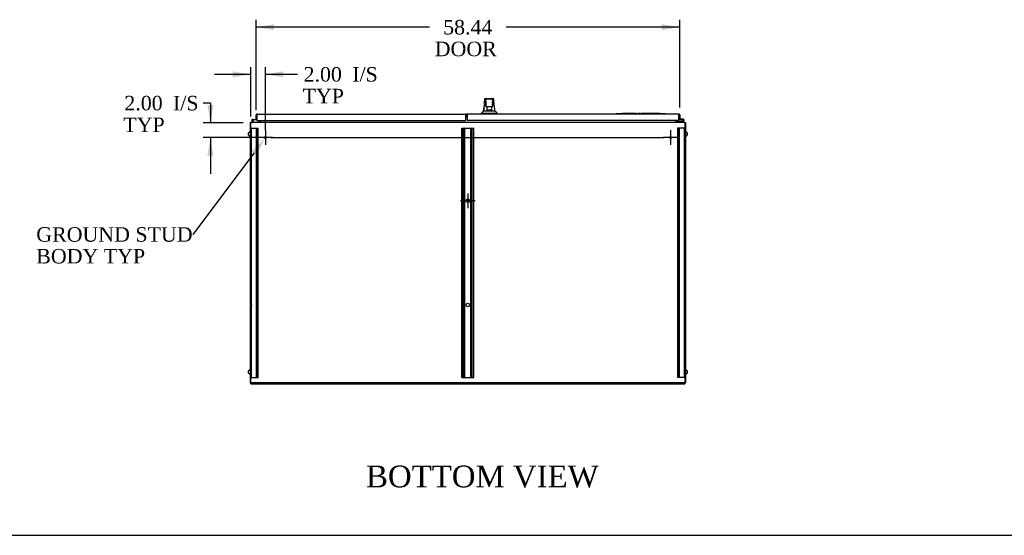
# Model space of a CAD drawing. Header units: inches. Extents: x 2 to 538, y -2 to 358.
# Tile 2 of 11: x 95 to 231, y 1 to 73. Entities that reach past the tile are written whole.
import ezdxf
from ezdxf import colors
from ezdxf.entities.mleader import LeaderData, LeaderLine
from ezdxf.enums import TextEntityAlignment as Align
from ezdxf.lldxf.tags import DXFTag
from ezdxf.math import Vec2, Vec3

# ---------------------------------------------------------------- set-up
doc = ezdxf.new("R2010")
doc.units = ezdxf.units.IN
doc.header["$MEASUREMENT"] = 0
for name, color, linetype in [('COM42890-5', 7, 'Continuous'), ('COM44036', 7, 'Continuous'), ('COM48815', 7, 'Continuous'), ('COM54578-60', 7, 'Continuous'), ('COM56746-3', 7, 'Continuous'), ('COM71120-5', 7, 'Continuous'), ('COM71121-5', 7, 'Continuous'), ('COM71123-9', 7, 'Continuous'), ('Default', 7, 'Continuous'), ('GSK11033', 7, 'Continuous'), ('HAN13066', 7, 'Continuous'), ('LAB11936', 7, 'Continuous'), ('SCS00680', 7, 'Continuous'), ('STD21878', 7, 'Continuous')]:
    doc.layers.add(name, color=color, linetype=linetype)
doc.styles.add('SEACAD_Times_New_Roman', font='times.ttf')
tags = doc.linetypes.add('CENTER2', pattern=[1.125, 0.75, -0.125, 0.125, -0.125]).pattern_tags.tags
tags[10:11] = [DXFTag(74, 4), DXFTag(75, 0), DXFTag(340, '0'), DXFTag(46, 0.0), DXFTag(50, 0.0), DXFTag(44, 0.0), DXFTag(45, 0.0)]
tags[8:9] = [DXFTag(74, 4), DXFTag(75, 0), DXFTag(340, '0'), DXFTag(46, 0.0), DXFTag(50, 0.0), DXFTag(44, 0.0), DXFTag(45, 0.0)]
tags[6:7] = [DXFTag(74, 4), DXFTag(75, 0), DXFTag(340, '0'), DXFTag(46, 0.0), DXFTag(50, 0.0), DXFTag(44, 0.0), DXFTag(45, 0.0)]
tags[4:5] = [DXFTag(74, 4), DXFTag(75, 0), DXFTag(340, '0'), DXFTag(46, 0.0), DXFTag(50, 0.0), DXFTag(44, 0.0), DXFTag(45, 0.0)]
tags = doc.linetypes.add('HIDDEN2', pattern=[0.1875, 0.125, -0.0625]).pattern_tags.tags
tags[6:7] = [DXFTag(74, 4), DXFTag(75, 0), DXFTag(340, '0'), DXFTag(46, 0.0), DXFTag(50, 0.0), DXFTag(44, 0.0), DXFTag(45, 0.0)]
tags[4:5] = [DXFTag(74, 4), DXFTag(75, 0), DXFTag(340, '0'), DXFTag(46, 0.0), DXFTag(50, 0.0), DXFTag(44, 0.0), DXFTag(45, 0.0)]
doc.dimstyles.new('HAMMOND_(STH_-_540x360)', dxfattribs={"dimtxt": 2, "dimasz": 2.5, "dimexe": 1, "dimexo": 1, "dimgap": 0.5, "dimtad": 0, "dimtih": 1, "dimtoh": 1, "dimzin": 0, "dimdsep": 46, "dimtxsty": 'SEACAD_Times_New_Roman', "dimblk1": '_SE_FILLED', "dimblk2": '_SE_FILLED', "dimsah": 1, "dimcen": 1, "dimadec": 0, "dimazin": 0, "dimtfac": 0.8, "dimtofl": 0, "dimtmove": 1, "dimatfit": 3, "dimfxl": 1, "dimtolj": 1, "dimtzin": 0, "dimarcsym": 0})

# ---------------------------------------------------------------- blocks, each defined once
blk = doc.blocks.new('SEANNOT_GROUP3')
at = {"layer": 'Default', "color": 7, "linetype": 'CENTER2'}
for p, q in [((128.58, 57.35), (128.58, 55.35)), ((129.58, 56.35), (127.58, 56.35))]:
    blk.add_line(p, q, dxfattribs=at)
blk = doc.blocks.new('SEANNOT_GROUP4')
at = {"layer": 'Default', "color": 7, "linetype": 'CENTER2'}
for p, q in [((157.51, 47.62), (155.51, 47.62)), ((156.51, 48.62), (156.51, 46.62))]:
    blk.add_line(p, q, dxfattribs=at)
blk = doc.blocks.new('SEANNOT_GROUP5')
at = {"layer": 'Default', "color": 7, "linetype": 'CENTER2'}
for p, q in [((184.45, 57.35), (184.45, 55.35)), ((185.45, 56.35), (183.45, 56.35))]:
    blk.add_line(p, q, dxfattribs=at)
blk = doc.blocks.new('SEANNOT_GROUP6')
at = {"layer": 'Default', "color": 7, "linetype": 'CENTER2'}
blk.add_line((129.32, 56.35), (183.52, 56.35), dxfattribs=at)
blk = doc.blocks.new('SEANNOT_GROUP7')
at = {"layer": 'Default', "color": 7, "linetype": 'CENTER2'}
blk.add_line((186.52, 47.62), (186.28, 47.62), dxfattribs=at)
blk = doc.blocks.new('SEANNOT_GROUP8')
at = {"layer": 'Default', "color": 7, "linetype": 'CENTER2'}
blk.add_line((126.51, 33.24), (126.74, 33.24), dxfattribs=at)
blk = doc.blocks.new('SE3')
at = {"layer": 'COM42890-5', "color": 7, "linetype": 'HIDDEN2'}
for p, q in [((126.58, 57.62), (126.72, 57.62)), ((126.67, 23.24), (126.67, 57.62)), ((126.72, 57.62), (127.44, 57.62)), ((127.36, 23.24), (127.36, 57.62)), ((127.44, 57.62), (127.58, 57.62)), ((127.48, 23.24), (127.48, 57.62)), ((127.58, 23.24), (127.58, 57.62)), ((155.7, 23.24), (155.7, 57.62)), ((155.7, 57.62), (155.84, 57.62)), ((155.8, 23.24), (155.8, 57.62)), ((155.84, 57.62), (157.19, 57.62)), ((156.02, 23.24), (156.02, 57.62)), ((156.11, 23.24), (156.11, 57.62)), ((156.91, 23.24), (156.91, 57.62)), ((157.01, 23.24), (157.01, 57.62)), ((157.19, 57.62), (157.33, 57.62)), ((157.23, 23.24), (157.23, 57.62)), ((157.33, 23.24), (157.33, 57.62)), ((185.59, 57.62), (185.45, 57.62)), ((185.45, 57.62), (185.45, 23.24)), ((185.54, 57.62), (185.54, 23.24)), ((186.31, 57.62), (185.59, 57.62)), ((185.67, 57.62), (185.67, 23.24)), ((186.45, 57.62), (186.31, 57.62)), ((186.35, 57.62), (186.35, 23.24)), ((126.67, 47.87), (126.58, 47.87)), ((186.45, 47.87), (186.35, 47.87)), ((126.58, 47.37), (126.67, 47.37)), ((186.35, 47.37), (186.45, 47.37)), ((126.67, 33.49), (126.58, 33.49)), ((126.58, 32.99), (126.67, 32.99)), ((186.45, 33.49), (186.35, 33.49)), ((186.35, 32.99), (186.45, 32.99)), ((126.58, 23.24), (126.72, 23.24)), ((126.72, 23.24), (127.44, 23.24)), ((127.44, 23.24), (127.58, 23.24)), ((155.7, 23.24), (155.84, 23.24)), ((155.84, 23.24), (157.19, 23.24)), ((157.19, 23.24), (157.33, 23.24)), ((185.59, 23.24), (185.45, 23.24)), ((186.31, 23.24), (185.59, 23.24)), ((186.45, 23.24), (186.31, 23.24))]:
    blk.add_line(p, q, dxfattribs=at)
for centre in [(156.51, 47.62), (156.51, 33.24)]:
    blk.add_circle(centre, 0.25, dxfattribs=at)
at = {"layer": 'COM44036', "color": 7, "linetype": 'Continuous'}
for p, q in [((127.29, 58.82), (127.29, 59.43)), ((127.29, 58.82), (127.39, 58.82)), ((127.39, 59.49), (127.35, 59.54)), ((127.39, 59.43), (127.39, 59.54)), ((127.39, 59.49), (127.39, 59.43)), ((127.39, 59.43), (127.39, 59.43)), ((127.39, 59.43), (127.39, 58.69)), ((127.39, 58.82), (127.39, 59.22)), ((127.39, 58.69), (156.24, 58.69)), ((127.44, 59.57), (156.24, 59.57)), ((127.44, 59.57), (127.44, 59.57)), ((127.44, 59.57), (127.44, 59.57)), ((156.24, 59.57), (156.24, 59.43)), ((156.24, 58.69), (156.24, 59.43))]:
    blk.add_line(p, q, dxfattribs=at)
for centre, start, end in [((127.44, 59.43), 127.5036, 180), ((127.44, 59.43), 90.1561, 127.5036), ((127.44, 59.43), 90, 90.0762), ((156.24, 59.43), 37.7038, 90)]:
    blk.add_arc(centre, 0.143, start, end, dxfattribs=at)
blk.add_open_spline([(127.39, 59.54), (127.4, 59.55), (127.41, 59.56), (127.42, 59.56), (127.42, 59.57), (127.43, 59.57), (127.43, 59.57), (127.44, 59.57)], degree=3, knots=[0, 0, 0, 0, 0.5, 0.5, 0.75, 0.75, 1, 1, 1, 1], dxfattribs=at)
at = {"layer": 'COM48815', "color": 7, "linetype": 'Continuous'}
for p, q in [((126.58, 22.39), (126.58, 22.51)), ((126.58, 22.39), (186.45, 22.39)), ((186.45, 22.39), (186.45, 22.51))]:
    blk.add_line(p, q, dxfattribs=at)
at = {"layer": 'COM54578-60', "color": 7, "linetype": 'Continuous'}
for p, q in [((126.9, 58.45), (126.73, 58.62)), ((126.77, 58.66), (126.97, 58.47)), ((126.88, 58.82), (126.81, 58.82)), ((126.93, 58.71), (126.86, 58.71)), ((126.88, 58.82), (127.39, 58.82)), ((126.91, 58.76), (126.93, 58.76)), ((127.39, 58.76), (126.93, 58.76)), ((126.97, 58.47), (127.66, 58.47)), ((127.39, 58.82), (127.39, 58.82)), ((127.66, 58.47), (127.66, 58.45)), ((185.36, 58.51), (185.36, 58.45)), ((186.06, 58.51), (185.36, 58.51)), ((185.63, 58.8), (186.18, 58.8)), ((185.63, 58.86), (185.63, 58.86)), ((186.22, 58.86), (185.63, 58.86)), ((186.17, 58.62), (186.06, 58.51)), ((186.08, 58.45), (186.25, 58.61)), ((186.15, 58.75), (186.1, 58.75)), ((186.15, 58.76), (186.15, 58.73)), ((186.18, 58.63), (186.17, 58.62)), ((186.23, 58.81), (186.2, 58.81)), ((186.2, 58.68), (186.23, 58.68)), ((186.25, 58.61), (186.29, 58.66)), ((186.28, 58.73), (186.28, 58.76))]:
    blk.add_line(p, q, dxfattribs=at)
blk.add_circle((126.81, 58.71), 0.05, dxfattribs=at)
for centre, radius, start, end in [((126.81, 58.71), 0.117, 0, 227.608), ((126.81, 58.71), 0.055, 0, 228.8041), ((126.81, 58.71), 0.055, 228.8041, 0), ((126.81, 58.71), 0.117, 287.0274, 0), ((126.81, 58.71), 0.135, 24.0421, 60.0736), ((186.22, 58.74), 0.117, 174.7841, 90), ((186.22, 58.74), 0.117, 151.9602, 174.7841), ((186.2, 58.76), 0.05, 90, 180), ((186.2, 58.73), 0.05, 180, 270), ((186.22, 58.74), 0.135, 248.9858, 284.9706), ((186.23, 58.76), 0.05, 0, 90), ((186.23, 58.73), 0.05, 270, 0)]:
    blk.add_arc(centre, radius, start, end, dxfattribs=at)
at = {"layer": 'COM56746-3', "color": 7, "linetype": 'Continuous'}
for p, q in [((156.41, 59.61), (185.59, 59.61)), ((156.41, 59.46), (156.41, 59.61)), ((156.41, 59.46), (156.41, 58.73)), ((156.41, 58.73), (185.63, 58.73)), ((185.59, 59.61), (185.59, 59.61)), ((185.59, 59.61), (185.59, 59.61)), ((185.59, 59.61), (185.59, 59.61)), ((185.63, 59.46), (185.63, 59.58)), ((185.63, 58.73), (185.63, 59.46)), ((185.64, 59.53), (185.67, 59.58)), ((185.64, 59.46), (185.64, 59.53)), ((185.64, 59.46), (185.63, 59.46)), ((185.63, 59.26), (185.63, 58.86)), ((185.73, 58.86), (185.63, 58.86)), ((185.73, 59.46), (185.73, 58.86))]:
    blk.add_line(p, q, dxfattribs=at)
for start, end in [(89.9238, 90), (52.4964, 89.8439), (0, 52.4964)]:
    blk.add_arc((185.59, 59.46), 0.143, start, end, dxfattribs=at)
blk.add_open_spline([(185.63, 59.58), (185.63, 59.59), (185.62, 59.6), (185.61, 59.6), (185.6, 59.6), (185.6, 59.61), (185.59, 59.61), (185.59, 59.61)], degree=3, knots=[0, 0, 0, 0, 0.5, 0.5, 0.75, 0.75, 1, 1, 1, 1], dxfattribs=at)
at = {"layer": 'COM71120-5', "color": 7, "linetype": 'Continuous'}
for p, q in [((185.26, 58.54), (185.26, 58.73)), ((186.45, 58.35), (186.54, 58.35)), ((186.54, 58.35), (186.54, 22.51)), ((186.45, 22.51), (186.54, 22.51))]:
    blk.add_line(p, q, dxfattribs=at)
for centre, radius, start, end in [((185.36, 58.54), 0.19, 180, 210), ((185.36, 58.54), 0.095, 180, 270), ((186.35, 58.26), 0.19, 30, 60)]:
    blk.add_arc(centre, radius, start, end, dxfattribs=at)
at = {"layer": 'COM71121-5', "color": 7, "linetype": 'Continuous'}
for p, q in [((127.76, 58.69), (127.76, 58.54)), ((126.48, 58.35), (126.48, 22.51)), ((126.48, 58.35), (126.58, 58.35)), ((126.48, 22.51), (126.58, 22.51))]:
    blk.add_line(p, q, dxfattribs=at)
for centre, radius, start, end in [((126.67, 58.26), 0.19, 120, 150), ((127.67, 58.54), 0.095, 270, 0), ((127.67, 58.54), 0.19, 330, 0)]:
    blk.add_arc(centre, radius, start, end, dxfattribs=at)
at = {"layer": 'COM71123-9', "color": 7, "linetype": 'Continuous'}
for p, q in [((126.58, 58.26), (126.58, 58.45)), ((126.58, 58.45), (186.45, 58.45)), ((127.86, 58.54), (127.86, 58.69)), ((127.86, 58.54), (127.86, 58.45)), ((185.17, 58.73), (185.17, 58.54)), ((185.17, 58.45), (185.17, 58.54)), ((186.45, 58.45), (186.45, 58.26)), ((126.58, 22.51), (126.58, 58.26)), ((186.45, 58.26), (186.45, 22.51)), ((186.45, 22.51), (126.58, 22.51))]:
    blk.add_line(p, q, dxfattribs=at)
at = {"layer": 'GSK11033', "color": 7, "linetype": 'Continuous'}
for p, q in [((127.39, 59.47), (127.39, 59.47)), ((127.39, 59.47), (127.39, 59.22)), ((127.39, 59.22), (127.39, 59.22)), ((156.41, 59.47), (156.24, 59.47)), ((156.41, 59.22), (156.24, 59.22)), ((156.41, 59.51), (156.29, 59.51)), ((156.29, 59.51), (156.29, 59.26)), ((156.41, 59.26), (156.29, 59.26)), ((156.41, 59.42), (156.39, 59.42)), ((156.39, 59.42), (156.39, 59.17)), ((156.39, 59.17), (156.41, 59.17)), ((185.63, 59.51), (185.63, 59.51)), ((185.63, 59.26), (185.63, 59.26)), ((185.63, 59.51), (185.63, 59.26))]:
    blk.add_line(p, q, dxfattribs=at)
at = {"layer": 'HAN13066', "color": 7, "linetype": 'Continuous'}
for p, q in [((158.86, 61.67), (158.86, 61.67)), ((158.92, 61.72), (160.01, 61.72)), ((159.01, 61.08), (159.01, 61.55)), ((159.83, 61.64), (159.1, 61.64)), ((159.92, 61.55), (159.92, 61.08)), ((160.07, 61.67), (160.07, 61.67)), ((158.69, 60.04), (158.89, 60.04)), ((158.89, 60.04), (159, 60.04)), ((159, 60.04), (159.21, 60.04)), ((159.01, 60.67), (159.01, 61.08)), ((159.1, 60.58), (159.07, 60.58)), ((159.83, 60.58), (159.1, 60.58)), ((159.17, 60.15), (159.17, 60.58)), ((159.17, 60.11), (159.17, 60.15)), ((159.38, 60.11), (159.2, 60.11)), ((159.21, 60.04), (159.27, 60.04)), ((159.27, 60.04), (159.37, 60.04)), ((159.37, 60.04), (159.41, 60.04)), ((159.55, 60.11), (159.38, 60.11)), ((159.41, 60.04), (159.52, 60.04)), ((159.52, 60.04), (159.82, 60.04)), ((159.74, 60.11), (159.55, 60.11)), ((159.77, 60.58), (159.77, 60.15)), ((159.77, 60.15), (159.77, 60.11)), ((159.82, 60.04), (159.93, 60.04)), ((159.86, 60.58), (159.83, 60.58)), ((159.92, 61.08), (159.92, 60.67)), ((159.93, 60.04), (160.25, 60.04)), ((158.38, 59.69), (158.73, 59.69)), ((158.38, 59.69), (158.38, 59.61)), ((158.73, 59.69), (158.96, 59.69)), ((158.96, 59.69), (159.41, 59.69)), ((159.41, 59.69), (159.52, 59.69)), ((159.52, 59.69), (159.58, 59.69)), ((159.58, 59.69), (159.72, 59.69)), ((159.72, 59.69), (160.2, 59.69)), ((160.2, 59.69), (160.55, 59.69)), ((160.55, 59.61), (160.55, 59.69))]:
    blk.add_line(p, q, dxfattribs=at)
for centre, radius, start, end in [((158.92, 61.66), 0.06, 89.9925, 174.0071), ((159.1, 61.55), 0.09, 90, 180), ((159.27, 61.07), 0.259, 130.7149, 177.9019), ((159.83, 61.55), 0.09, 0, 90), ((159.66, 61.07), 0.259, 2.0981, 49.2851), ((160.01, 61.66), 0.06, 5.5758, 90.0089), ((154.58, 63.32), 5.25, 316.2334, 321.3827), ((174.6, 59.05), 15.93, 173.1476, 176.4108), ((159.05, 61.08), 0.0411, 178.3464, 179.9974), ((159.1, 60.67), 0.09, 180, 270), ((159.07, 60.64), 0.06, 180, 270), ((159.83, 60.67), 0.09, 270, 0), ((159.86, 60.64), 0.06, 270, 0), ((159.88, 61.08), 0.0411, 0.0026, 1.6536), ((98.21, 54), 62.32, 5.5659, 6.5216), ((172.67, 70.23), 16.06, 219.3746, 221.0327)]:
    blk.add_arc(centre, radius, start, end, dxfattribs=at)
for points in [[(158.78, 60.95), (158.81, 61.19), (158.83, 61.43), (158.86, 61.67)], [(160.13, 61.08), (160.11, 61.27), (160.09, 61.47), (160.07, 61.67)], [(158.69, 60.04), (158.7, 60.19), (158.72, 60.33), (158.73, 60.47)]]:
    blk.add_open_spline(points, degree=3, dxfattribs=at)
for points, knots in [([(159.1, 60.8), (159.09, 60.81), (159.09, 60.82), (159.08, 60.85), (159.07, 60.86), (159.06, 60.89), (159.05, 60.92), (159.04, 60.95), (159.03, 60.97), (159.03, 60.99), (159.02, 61), (159.01, 61.04), (159.01, 61.06), (159.01, 61.08)], [0, 0, 0, 0, 0.125, 0.125, 0.25, 0.25, 0.5, 0.5, 0.625, 0.625, 0.75, 0.75, 1, 1, 1, 1]), ([(159.17, 60.15), (159.17, 60.16), (159.17, 60.16), (159.17, 60.18), (159.17, 60.18), (159.18, 60.2), (159.19, 60.22), (159.2, 60.23)], [0, 0, 0, 0, 0.25, 0.25, 0.5, 0.5, 1, 1, 1, 1]), ([(159.2, 60.11), (159.19, 60.11), (159.19, 60.11), (159.18, 60.11), (159.18, 60.11), (159.17, 60.11), (159.17, 60.11), (159.17, 60.11), (159.17, 60.11), (159.17, 60.11)], [0, 0, 0, 0, 0.25, 0.25, 0.5, 0.5, 0.75, 0.75, 1, 1, 1, 1]), ([(159.74, 60.23), (159.74, 60.22), (159.75, 60.2), (159.76, 60.18), (159.76, 60.18), (159.76, 60.16), (159.77, 60.16), (159.77, 60.15)], [0, 0, 0, 0, 0.5, 0.5, 0.75, 0.75, 1, 1, 1, 1]), ([(159.77, 60.11), (159.77, 60.11), (159.76, 60.11), (159.76, 60.11), (159.76, 60.11), (159.75, 60.11), (159.74, 60.11), (159.74, 60.11)], [0, 0, 0, 0, 0.25, 0.25, 0.5, 0.5, 1, 1, 1, 1]), ([(159.92, 61.08), (159.92, 61.06), (159.92, 61.04), (159.91, 61), (159.9, 60.99), (159.9, 60.97), (159.89, 60.95), (159.88, 60.92), (159.87, 60.89), (159.86, 60.86), (159.85, 60.85), (159.84, 60.82), (159.84, 60.81), (159.83, 60.8)], [0, 0, 0, 0, 0.25, 0.25, 0.375, 0.375, 0.5, 0.5, 0.75, 0.75, 0.875, 0.875, 1, 1, 1, 1])]:
    blk.add_open_spline(points, degree=3, knots=knots, dxfattribs=at)
at = {"layer": 'LAB11936', "color": 7, "linetype": 'Continuous'}
for p, q in [((176.98, 59.64), (177.36, 59.64)), ((176.98, 59.61), (176.98, 59.64)), ((177.36, 59.64), (183.36, 59.64)), ((178.08, 59.67), (177.85, 59.67)), ((177.85, 59.67), (177.85, 59.64)), ((178.08, 59.67), (178.08, 59.64)), ((178.16, 59.67), (178.1, 59.67)), ((178.1, 59.67), (178.1, 59.64)), ((178.19, 59.67), (178.16, 59.67)), ((178.16, 59.67), (178.16, 59.64)), ((178.3, 59.67), (178.19, 59.67)), ((178.19, 59.67), (178.19, 59.64)), ((178.33, 59.67), (178.3, 59.67)), ((178.3, 59.67), (178.3, 59.64)), ((178.4, 59.67), (178.33, 59.67)), ((178.33, 59.67), (178.33, 59.64)), ((178.4, 59.67), (178.4, 59.64)), ((178.47, 59.67), (178.44, 59.67)), ((178.44, 59.67), (178.44, 59.64)), ((178.7, 59.67), (178.47, 59.67)), ((178.47, 59.67), (178.47, 59.64)), ((178.7, 59.67), (178.7, 59.64)), ((178.83, 59.67), (178.73, 59.67)), ((178.73, 59.67), (178.73, 59.64)), ((178.9, 59.67), (178.83, 59.67)), ((178.83, 59.67), (178.83, 59.64)), ((179, 59.67), (178.9, 59.67)), ((178.9, 59.67), (178.9, 59.64)), ((179, 59.67), (179, 59.64)), ((179.11, 59.67), (179.04, 59.67)), ((179.04, 59.67), (179.04, 59.64)), ((179.11, 59.67), (179.11, 59.64)), ((179.4, 59.67), (179.16, 59.67)), ((179.16, 59.67), (179.16, 59.64)), ((179.47, 59.67), (179.4, 59.67)), ((179.4, 59.67), (179.4, 59.64)), ((179.47, 59.64), (179.47, 59.67)), ((179.59, 59.67), (179.53, 59.67)), ((179.53, 59.67), (179.53, 59.64)), ((179.64, 59.67), (179.59, 59.67)), ((179.59, 59.67), (179.59, 59.64)), ((179.73, 59.67), (179.64, 59.67)), ((179.79, 59.67), (179.73, 59.67)), ((179.73, 59.67), (179.73, 59.64)), ((179.79, 59.67), (179.79, 59.64)), ((180.05, 59.67), (179.99, 59.67)), ((179.99, 59.67), (179.99, 59.64)), ((180.21, 59.67), (180.05, 59.67)), ((180.05, 59.67), (180.05, 59.64)), ((180.21, 59.67), (180.21, 59.64)), ((180.43, 59.67), (180.36, 59.67)), ((180.36, 59.67), (180.36, 59.64)), ((180.46, 59.67), (180.43, 59.67)), ((180.43, 59.67), (180.43, 59.64)), ((180.57, 59.67), (180.46, 59.67)), ((180.46, 59.67), (180.46, 59.64)), ((180.6, 59.67), (180.57, 59.67)), ((180.57, 59.67), (180.57, 59.64)), ((180.67, 59.67), (180.6, 59.67)), ((180.6, 59.67), (180.6, 59.64)), ((180.67, 59.67), (180.67, 59.64)), ((180.78, 59.67), (180.68, 59.67)), ((180.68, 59.67), (180.68, 59.64)), ((180.84, 59.67), (180.78, 59.67)), ((180.78, 59.67), (180.78, 59.64)), ((180.94, 59.67), (180.84, 59.67)), ((180.84, 59.67), (180.84, 59.64)), ((180.94, 59.67), (180.94, 59.64)), ((181.05, 59.67), (180.95, 59.67)), ((180.95, 59.67), (180.95, 59.64)), ((181.12, 59.67), (181.05, 59.67)), ((181.05, 59.67), (181.05, 59.64)), ((181.22, 59.67), (181.12, 59.67)), ((181.12, 59.67), (181.12, 59.64)), ((181.22, 59.67), (181.22, 59.64)), ((181.5, 59.67), (181.26, 59.67)), ((181.26, 59.67), (181.26, 59.64)), ((181.5, 59.67), (181.5, 59.64)), ((181.62, 59.67), (181.56, 59.67)), ((181.56, 59.67), (181.56, 59.64)), ((181.67, 59.67), (181.62, 59.67)), ((181.62, 59.67), (181.62, 59.64)), ((181.76, 59.67), (181.67, 59.67)), ((181.83, 59.67), (181.76, 59.67)), ((181.76, 59.67), (181.76, 59.64)), ((181.83, 59.67), (181.83, 59.64)), ((181.97, 59.67), (181.87, 59.67)), ((181.87, 59.67), (181.87, 59.64)), ((182.03, 59.67), (181.97, 59.67)), ((181.97, 59.67), (181.97, 59.64)), ((182.14, 59.67), (182.03, 59.67)), ((182.03, 59.67), (182.03, 59.64)), ((182.14, 59.67), (182.14, 59.64)), ((182.25, 59.67), (182.18, 59.67)), ((182.18, 59.67), (182.18, 59.64)), ((182.25, 59.67), (182.25, 59.64)), ((182.54, 59.67), (182.3, 59.67)), ((182.3, 59.67), (182.3, 59.64)), ((182.61, 59.67), (182.54, 59.67)), ((182.54, 59.67), (182.54, 59.64)), ((182.61, 59.64), (182.61, 59.67)), ((182.73, 59.67), (182.67, 59.67)), ((182.67, 59.67), (182.67, 59.64)), ((182.78, 59.67), (182.73, 59.67)), ((182.73, 59.67), (182.73, 59.64)), ((182.87, 59.67), (182.78, 59.67)), ((182.93, 59.67), (182.87, 59.67)), ((182.87, 59.67), (182.87, 59.64)), ((182.93, 59.67), (182.93, 59.64)), ((183.36, 59.64), (183.73, 59.64)), ((183.73, 59.61), (183.73, 59.64))]:
    blk.add_line(p, q, dxfattribs=at)
at = {"layer": 'SCS00680', "color": 7, "linetype": 'Continuous'}
for centre, start, end in [((126.54, 56.82), 100.3132, 259.6868), ((186.48, 56.82), 280.3132, 79.6868), ((126.54, 24.01), 100.3132, 259.6868), ((186.48, 24.01), 280.3132, 79.6868)]:
    blk.add_arc(centre, 0.331, start, end, dxfattribs=at)
at = {"layer": 'STD21878', "color": 7, "linetype": 'HIDDEN2'}
for centre, radius in [((128.58, 56.35), 0.141), ((128.58, 56.35), 0.125), ((184.45, 56.35), 0.141), ((184.45, 56.35), 0.125)]:
    blk.add_circle(centre, radius, dxfattribs=at)
blk = doc.blocks.new('DMBLK759')
at = {"layer": 'Default', "linetype": 'Continuous'}
for points in [[(129.79, 71.98), (127.29, 71.56), (129.79, 71.15)], [(183.23, 71.98), (183.23, 71.15), (185.73, 71.56)]]:
    blk.add_hatch(color=7, dxfattribs=at).paths.add_polyline_path(points)
at = {"layer": 'Default', "color": 7, "linetype": 'Continuous'}
for p, q in [((127.29, 60.13), (127.29, 72.56)), ((185.73, 60.46), (185.73, 72.56)), ((151.24, 71.56), (127.29, 71.56)), ((185.73, 71.56), (161.79, 71.56))]:
    blk.add_line(p, q, dxfattribs=at)
at = {"layer": 'Default', "color": 7, "linetype": 'Continuous', "style": 'SEACAD_Times_New_Roman'}
for s, p in [('58.44', (153.1, 72.56)), ('DOOR ', (151.94, 69.56))]:
    blk.add_text(s, height=2, dxfattribs=at).set_placement(p, align=Align.TOP_LEFT)
blk = doc.blocks.new('_SE_FILLED')
at = {"color": 0}
blk.add_line((0, 0), (-1, 0), dxfattribs=at)
blk.add_solid([(0, 0), (-1, -0.1665), (-1, 0.1665), (0, 0)], dxfattribs=at)
blk = doc.blocks.new('DMBLK761')
at = {"layer": 'Default', "linetype": 'Continuous'}
for points in [[(124.08, 65.47), (124.08, 64.64), (126.58, 65.06)], [(131.08, 65.47), (128.58, 65.06), (131.08, 64.64)]]:
    blk.add_hatch(color=7, dxfattribs=at).paths.add_polyline_path(points)
at = {"layer": 'Default', "color": 7, "linetype": 'Continuous'}
for p, q in [((126.58, 59.26), (126.58, 66.06)), ((128.58, 57.35), (128.58, 66.06)), ((121.58, 65.06), (126.58, 65.06)), ((128.58, 65.06), (132.01, 65.06)), ((132.01, 65.06), (133.01, 65.06))]:
    blk.add_line(p, q, dxfattribs=at)
at = {"layer": 'Default', "color": 7, "linetype": 'Continuous', "style": 'SEACAD_Times_New_Roman'}
for s, p in [('2.00', (133.85, 66.06)), ('I/S', (140.56, 66.06)), ('TYP', (133.71, 63.06))]:
    blk.add_text(s, height=2, dxfattribs=at).set_placement(p, align=Align.TOP_LEFT)
blk = doc.blocks.new('DMBLK762')
at = {"layer": 'Default', "linetype": 'Continuous'}
for points in [[(120.58, 60.85), (121, 58.35), (121.41, 60.85)], [(120.58, 53.85), (121.41, 53.85), (121, 56.35)]]:
    blk.add_hatch(color=7, dxfattribs=at).paths.add_polyline_path(points)
at = {"layer": 'Default', "color": 7, "linetype": 'Continuous'}
for p, q in [((121, 61.09), (120, 61.09)), ((121, 61.09), (121, 58.35)), ((125.53, 58.35), (120, 58.35)), ((127.58, 56.35), (120, 56.35)), ((121, 56.35), (121, 51.35))]:
    blk.add_line(p, q, dxfattribs=at)
at = {"layer": 'Default', "color": 7, "linetype": 'Continuous', "style": 'SEACAD_Times_New_Roman'}
for s, p in [('2.00', (109.13, 62.09)), ('I/S', (115.84, 62.09)), ('TYP', (108.99, 59.09))]:
    blk.add_text(s, height=2, dxfattribs=at).set_placement(p, align=Align.TOP_LEFT)
blk = doc.blocks.new('BORDER')
at = {"layer": 'Default', "color": 7, "linetype": 'Continuous'}
blk.add_line((-41.86, 0), (0, 0), dxfattribs=at)

msp = doc.modelspace()

# ---------------------------------------------------------------- block references
at = {"layer": 'Default', "color": 7, "xscale": 12.8, "yscale": 12.8, "zscale": 12.8}
msp.add_blockref('BORDER', (537.834, 1.476), dxfattribs=at)
at = {"layer": 'Default'}
for name in ['SE3', 'SEANNOT_GROUP3', 'SEANNOT_GROUP5', 'SEANNOT_GROUP6', 'SEANNOT_GROUP4', 'SEANNOT_GROUP7', 'SEANNOT_GROUP8']:
    msp.add_blockref(name, (0, 0), dxfattribs=at)

# ---------------------------------------------------------------- texts
at = {"layer": 'Default', "color": 7, "linetype": 'Continuous', "style": 'SEACAD_Times_New_Roman'}
msp.add_text('BOTTOM VIEW', height=3, dxfattribs=at).set_placement((142.465, 11.093), align=Align.TOP_LEFT)

# ---------------------------------------------------------------- dimensions: what is measured, and where the dimension line sits
at = {"layer": 'Default', "color": 7, "linetype": 'Continuous'}
dim = msp.add_linear_dim(base=(127.294, 71.563), p1=(185.73, 59.465), p2=(127.294, 59.126), text='\\A1;<>\\PDOOR ', dimstyle='HAMMOND_(STH_-_540x360)', override={"dimtmove": 0}, dxfattribs=at)
dim.commit()
dim.dimension.update_dxf_attribs({"geometry": 'DMBLK759', "text_midpoint": (156.512, 71.563), "dimtype": 160})
dim = msp.add_linear_dim(base=(128.577, 65.057), p1=(126.577, 58.256), p2=(128.577, 56.351), text='\\A1;<> I/S\\PTYP', dimstyle='HAMMOND_(STH_-_540x360)', dxfattribs=at)
dim.commit()
dim.dimension.update_dxf_attribs({"geometry": 'DMBLK761', "text_midpoint": (133.012, 65.057), "dimtype": 160})
dim = msp.add_linear_dim(base=(120.995, 56.351), p1=(126.53, 58.351), p2=(128.577, 56.351), angle=90, text='\\A1;<> I/S\\PTYP', dimstyle='HAMMOND_(STH_-_540x360)', dxfattribs=at)
dim.commit()
dim.dimension.update_dxf_attribs({"geometry": 'DMBLK762', "text_midpoint": (119.995, 61.086), "dimtype": 160})

# ---------------------------------------------------------------- leaders
ml = msp.add_multileader_mtext('Standard', dxfattribs=at)
ml.set_content('{\\pxsm0.9;\\fTimes New Roman|b0||i0||c0|p34;\\W1.;GROUND STUD\\PBODY TYP\\P}', color=7)
ml.set_leader_properties()
ml.build(insert=Vec2(0, 0))
ml.multileader.update_dxf_attribs({"dogleg_length": 0, "arrow_head_size": 2.5})
ctx = ml.context
ctx.base_point, ctx.char_height, ctx.arrow_head_size, ctx.landing_gap_size = Vec3(96.888, 42.041), 2, 2.5, 0.7
notes = []
notes.append((ctx, [(0, (1, 1, 0), (118.559, 42.951), (-1, 0), 0, [(0, [(128.518, 56.223)], 0, [])])]))
ctx.mtext.insert = Vec3(96.978, 43.973)
for ctx, leaders in notes:
    for number, flags, end, landing, length, lines in leaders:
        leader = LeaderData()
        leader.index, (leader.has_last_leader_line, leader.has_dogleg_vector, leader.attachment_direction) = number, flags
        leader.last_leader_point, leader.dogleg_vector, leader.dogleg_length = Vec3(end), Vec3(landing), length
        for number, points, colour, breaks in lines:
            line = LeaderLine()
            line.index, line.vertices, line.color, line.breaks = number, Vec3.list(points), colors.encode_raw_color(colour), breaks
            leader.lines.append(line)
        ctx.leaders.append(leader)

doc.saveas('drawing.dxf')
